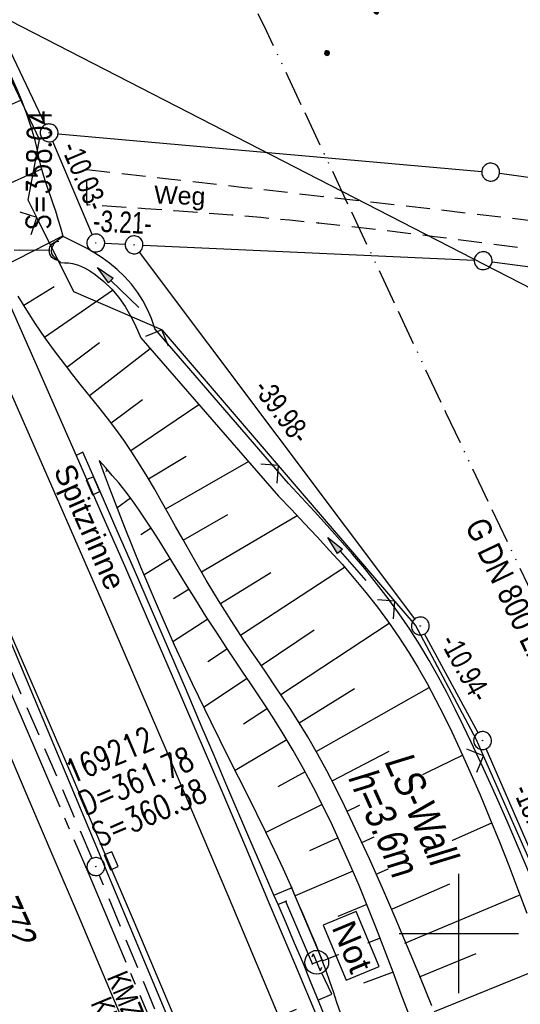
# Model space of a CAD drawing. Extents: x 509202 to 509841, y 456298 to 457260.
# Tile 38 of 56: x 509563 to 509605, y 456694 to 456777. Entities that reach past the tile are written whole.
import ezdxf

# ---------------------------------------------------------------- set-up
doc = ezdxf.new("R2010")
doc.units = 0
doc.header["$LTSCALE"] = 10
doc.header["$MEASUREMENT"] = 0
for name, pattern in [('ACAD_ISO13W100', [36, 12, -3, 12, -3, 0, -3, 0, -3]), ('ACAD_ISO16W100', [73, 15, -6.5, 15, -6.5, 15, -7, 1, -7]), ('ACHSE', [5.5, 4, -0.5, 0.5, -0.5]), ('AUSGEZOGEN', [0]), ('LT00', [0]), ('LT11', [0.3, 0.2, -0.1]), ('LT12', [0.4, 0.3, -0.1]), ('STRICHLINIE2', [0.375, 0.25, -0.125])]:
    doc.linetypes.add(name, pattern=pattern)
doc.layers.get('0').update_dxf_attribs({"linetype": 'LT00'})
for name, color, linetype in [('--EK_FBR', 1, 'LT00'), ('--EK_Haltung', 7, 'STRICHLINIE2'), ('--EK_Haltung-Text', 140, 'LT00'), ('--EK_Schacht-Text', 5, 'LT00'), ('--EL_DFK_AB_L', 21, 'LT00'), ('--EL_DFK_AB_P', 7, 'LT00'), ('--EL_Haltung', 182, 'STRICHLINIE2'), ('--EL_Haltung-Text', 182, 'LT00'), ('-AX-093', 35, 'ACHSE'), ('ABSTAND', 8, 'LT00'), ('BAB-KABEL', 220, 'ACAD_ISO16W100'), ('BAB-NS_SYB', 221, 'Continuous'), ('BAB-NS_TEXT', 221, 'Continuous'), ('DFK_AB_FLNR', 7, 'Continuous'), ('DFK_AB_L', 21, 'LT00'), ('DFK_AB_P', 7, 'LT00'), ('DFK_GZPKT', 250, 'LT00'), ('DFK_KATASTER', 250, 'LT00'), ('DFK_NUTZUNG', 250, 'LT00'), ('DL', 182, 'LT12'), ('FELDWEG_TEXT', 250, 'Continuous'), ('GASLTG', 250, 'ACAD_ISO13W100'), ('GASLTG_TEXT', 250, 'Continuous'), ('LS-WAND_TEXT', 11, 'Continuous'), ('PFEIL', 140, 'AUSGEZOGEN'), ('RINNE_TEXT', 11, 'Continuous'), ('STROM_FREILTG', 80, 'STROMFREILEITUNG'), ('V114_AFBR_BAB', 250, 'LT00'), ('V114_BOESCH', 250, 'LT00'), ('V114_BOSCHUNG', 250, 'LT00'), ('V114_FELDWEG', 250, 'LT11'), ('V114_GEHWEG', 250, 'LT00'), ('V114_GRABEN', 250, 'LT00'), ('V114_H_BORD', 8, 'LT00'), ('V114_KA_PRUF', 182, 'LT00'), ('V114_LD_MARK', 250, 'LT00'), ('V114_RASTER', 250, 'LT00'), ('V114_RINNE', 182, 'LT00'), ('V114_SINKK', 182, 'LT00'), ('V114_UK_DURCH', 182, 'LT00'), ('V114_ZAUN', 40, 'LT00')]:
    doc.layers.add(name, color=color, linetype=linetype)
doc.styles.add('Arial', font='ARIAL.TTF')
doc.styles.add('Beschrift', font='ARIAL.TTF')
doc.styles.add('Haltungsbeschriftung', font='ARIAL.TTF', dxfattribs={"width": 0.75})
doc.styles.add('schachtbeschriftung', font='romans.shx', dxfattribs={"width": 0.75, "height": 2})
doc.styles.get("Standard").update_dxf_attribs({"font": 'ARIAL.TTF'})
doc.styles.add('Strom', font='txt-alt.shx')
doc.styles.add('Versorgungsltg', font='ARIAL.TTF', dxfattribs={"width": 0.8, "height": 2})
doc.linetypes.add('STROMFREILEITUNG', pattern='A,12.7,-5.5,["xx",Strom,S=2.5,R=0,X=-2.6,Y=-0.85],-4.35', length=22.55)

# ---------------------------------------------------------------- blocks, each defined once
blk = doc.blocks.new('SYMB7010')
at = {"color": 0, "linetype": 'ByBlock'}
for points in [[(-0.031408, 0.499213), (-0.093728, 0.49134), (-0.15457, 0.475719), (-0.212975, 0.452595), (-0.268021, 0.422333), (-0.31884, 0.385411), (-0.36463, 0.342411), (-0.40467, 0.29401), (-0.438329, 0.240973), (-0.465074, 0.184136), (-0.484486, 0.124395), (-0.496256, 0.062692), (-0.5002, 0)], [(-0.5002, 0), (-0.496256, -0.062692), (-0.484486, -0.124395), (-0.465075, -0.184136), (-0.438329, -0.240973), (-0.404671, -0.29401), (-0.36463, -0.342411), (-0.31884, -0.385411), (-0.268021, -0.422333), (-0.212975, -0.452595), (-0.154571, -0.475719), (-0.093728, -0.49134), (-0.031408, -0.499213), (0.031408, -0.499213)], [(0.5002, 0), (0.496256, 0.062692), (0.484485, 0.124395), (0.465074, 0.184136), (0.438329, 0.240973), (0.40467, 0.29401), (0.36463, 0.342411), (0.31884, 0.385411), (0.268021, 0.422333), (0.212975, 0.452595), (0.15457, 0.475719), (0.093728, 0.49134), (0.031408, 0.499213), (-0.031408, 0.499213)], [(0.031408, -0.499213), (0.093728, -0.491341), (0.15457, -0.475719), (0.212975, -0.452595), (0.268021, -0.422333), (0.31884, -0.385411), (0.36463, -0.342411), (0.404671, -0.294011), (0.438329, -0.240974), (0.465075, -0.184136), (0.484486, -0.124395), (0.496256, -0.062692), (0.500201, 0)]]:
    blk.add_lwpolyline(points, dxfattribs=at)
blk = doc.blocks.new('SYMB0003')
at = {"color": 0, "linetype": 'ByBlock'}
for p, q in [((-0.015712, 0), (0.010166, 0.012015)), ((0, -0.021257), (-0.015712, 0)), ((0.010166, 0.012015), (0, -0.021257))]:
    blk.add_line(p, q, dxfattribs=at)
for points in [[(-0.031395, 0.499013), (-0.093691, 0.491144), (-0.154509, 0.475528), (-0.21289, 0.452414), (-0.267913, 0.422164), (-0.318712, 0.385257), (-0.364484, 0.342274), (-0.404509, 0.293893), (-0.438154, 0.240877), (-0.464888, 0.184062), (-0.484292, 0.124345), (-0.496058, 0.062667), (-0.5, 0)], [(-0.5, 0), (-0.496058, -0.062667), (-0.484292, -0.124345), (-0.464888, -0.184062), (-0.438154, -0.240877), (-0.404509, -0.293893), (-0.364485, -0.342274), (-0.318712, -0.385257), (-0.267914, -0.422164), (-0.21289, -0.452414), (-0.154509, -0.475529), (-0.093691, -0.491144), (-0.031395, -0.499014), (0.031395, -0.499014)], [(0.5, 0), (0.496057, 0.062667), (0.484292, 0.124345), (0.464888, 0.184062), (0.438153, 0.240877), (0.404509, 0.293893), (0.364484, 0.342274), (0.318712, 0.385257), (0.267913, 0.422164), (0.21289, 0.452414), (0.154509, 0.475528), (0.093691, 0.491144), (0.031395, 0.499013), (-0.031395, 0.499013)], [(0.031395, -0.499014), (0.093691, -0.491144), (0.154509, -0.475529), (0.21289, -0.452414), (0.267914, -0.422164), (0.318712, -0.385257), (0.364485, -0.342274), (0.404509, -0.293893), (0.438154, -0.240877), (0.464889, -0.184062), (0.484292, -0.124345), (0.496058, -0.062667), (0.5, 0)]]:
    blk.add_lwpolyline(points, dxfattribs=at)
blk = doc.blocks.new('Ackerland7')
at = {"layer": 'DFK_NUTZUNG', "color": 0, "linetype": 'ByBlock'}
for p, q in [((-4, 3.928), (-4, 3.67)), ((-3.95, 3.628), (-3.95, 3.97)), ((-3.9, 3.99), (-3.9, 3.607)), ((-3.85, 3.601), (-3.85, 3.997)), ((-3.8, 3.99), (-3.8, 3.607)), ((-3.75, 3.628), (-3.75, 3.97)), ((-3.7, 3.928), (-3.7, 3.67)), ((-3.65, 3.798), (-3.65, 3.8)), ((3.7, 3.929), (3.7, 3.671)), ((3.75, 3.629), (3.75, 3.971)), ((3.8, 3.992), (3.8, 3.608)), ((3.85, 3.602), (3.85, 3.998)), ((3.9, 3.992), (3.9, 3.608)), ((3.95, 3.629), (3.95, 3.971)), ((4, 3.929), (4, 3.671)), ((4.05, 3.799), (4.05, 3.801)), ((-7.85, 0.129), (-7.85, -0.129)), ((-7.8, -0.171), (-7.8, 0.171)), ((-7.75, 0.192), (-7.75, -0.192)), ((-7.7, -0.198), (-7.7, 0.198)), ((-7.65, 0.192), (-7.65, -0.192)), ((-7.6, -0.171), (-7.6, 0.171)), ((-7.55, 0.129), (-7.55, -0.129)), ((-7.5, -0.001), (-7.5, 0.001)), ((-0.15, 0.129), (-0.15, -0.129)), ((-0.1, -0.171), (-0.1, 0.171)), ((-0.05, 0.192), (-0.05, -0.192)), ((0, -0.198), (0, 0.198)), ((0.05, 0.192), (0.05, -0.192)), ((0.1, -0.171), (0.1, 0.171)), ((0.15, 0.129), (0.15, -0.129)), ((0.2, -0.001), (0.2, 0.001)), ((7.55, 0.129), (7.55, -0.129)), ((7.6, -0.171), (7.6, 0.171)), ((7.65, 0.192), (7.65, -0.192)), ((7.7, -0.198), (7.7, 0.198)), ((7.75, 0.192), (7.75, -0.192)), ((7.8, -0.171), (7.8, 0.171)), ((7.85, 0.129), (7.85, -0.129)), ((7.9, -0.001), (7.9, 0.001)), ((-4, -3.671), (-4, -3.929)), ((-3.95, -3.971), (-3.95, -3.629)), ((-3.9, -3.608), (-3.9, -3.992)), ((-3.85, -3.998), (-3.85, -3.602)), ((-3.8, -3.608), (-3.8, -3.992)), ((-3.75, -3.971), (-3.75, -3.629)), ((-3.7, -3.671), (-3.7, -3.929)), ((-3.65, -3.801), (-3.65, -3.799)), ((3.7, -3.671), (3.7, -3.929)), ((3.75, -3.971), (3.75, -3.629)), ((3.8, -3.608), (3.8, -3.992)), ((3.85, -3.998), (3.85, -3.602)), ((3.9, -3.608), (3.9, -3.992)), ((3.95, -3.971), (3.95, -3.629)), ((4, -3.671), (4, -3.929)), ((4.05, -3.801), (4.05, -3.799))]:
    blk.add_line(p, q, dxfattribs=at)
for points in [[(-3.65, 3.799), (-3.67, 3.886), (-3.725, 3.955), (-3.805, 3.994), (-3.894, 3.994), (-3.975, 3.955), (-4.03, 3.886), (-4.05, 3.799), (-4.03, 3.712), (-3.975, 3.642), (-3.894, 3.604), (-3.805, 3.604), (-3.725, 3.642), (-3.67, 3.712), (-3.65, 3.799)], [(4.05, 3.8), (4.03, 3.887), (3.975, 3.956), (3.894, 3.995), (3.805, 3.995), (3.725, 3.956), (3.67, 3.887), (3.65, 3.8), (3.67, 3.713), (3.725, 3.644), (3.805, 3.605), (3.894, 3.605), (3.975, 3.644), (4.03, 3.713), (4.05, 3.8)], [(-7.5, 0), (-7.52, 0.087), (-7.575, 0.156), (-7.655, 0.195), (-7.744, 0.195), (-7.825, 0.156), (-7.88, 0.087), (-7.9, 0)], [(0.2, 0), (0.18, 0.087), (0.125, 0.156), (0.045, 0.195), (-0.044, 0.195), (-0.125, 0.156), (-0.18, 0.087), (-0.2, 0)], [(-0.2, 0), (-0.18, -0.087), (-0.125, -0.156), (-0.044, -0.195), (0.045, -0.195), (0.125, -0.156), (0.18, -0.087), (0.2, 0)], [(7.9, 0), (7.88, 0.087), (7.825, 0.156), (7.744, 0.195), (7.655, 0.195), (7.575, 0.156), (7.52, 0.087), (7.5, 0)], [(7.5, 0), (7.52, -0.087), (7.575, -0.156), (7.655, -0.195), (7.744, -0.195), (7.825, -0.156), (7.88, -0.087), (7.9, 0)], [(-7.9, 0), (-7.88, -0.087), (-7.825, -0.156), (-7.744, -0.195), (-7.655, -0.195), (-7.575, -0.156), (-7.52, -0.087), (-7.5, 0)], [(-3.65, -3.8), (-3.67, -3.713), (-3.725, -3.644), (-3.805, -3.605), (-3.894, -3.605), (-3.975, -3.644), (-4.03, -3.713), (-4.05, -3.8), (-4.03, -3.887), (-3.975, -3.956), (-3.894, -3.995), (-3.805, -3.995), (-3.725, -3.956), (-3.67, -3.887), (-3.65, -3.8)], [(4.05, -3.8), (4.03, -3.713), (3.975, -3.644), (3.894, -3.605), (3.805, -3.605), (3.725, -3.644), (3.67, -3.713), (3.65, -3.8), (3.67, -3.887), (3.725, -3.956), (3.805, -3.995), (3.894, -3.995), (3.975, -3.956), (4.03, -3.887), (4.05, -3.8)]]:
    blk.add_lwpolyline(points, dxfattribs=at)
blk = doc.blocks.new('Pfreil3')
at = {"layer": 'PFEIL'}
blk.add_hatch(color=256, dxfattribs=at).paths.add_polyline_path([(-1.549, 0.273), (-1.549, -0.273), (0, 0)])
for p, q in [((-1.549, 0), (-4.831, 0)), ((-1.549, -0.273), (-1.549, 0.273)), ((-1.549, 0.273), (0, 0)), ((0, 0), (-1.549, -0.273))]:
    blk.add_line(p, q, dxfattribs=at)
blk = doc.blocks.new('SYMB0652')
at = {"color": 0, "linetype": 'ByBlock'}
blk.add_lwpolyline([(-0.15, -0.075), (0.15, -0.075), (0.15, 0.075), (-0.15, 0.075), (-0.15, -0.075)], dxfattribs=at)
blk = doc.blocks.new('SYMB1107')
at = {"color": 0, "linetype": 'ByBlock'}
for points in [[(-0.2, 0), (-0.196157, 0.039018), (-0.184776, 0.076537), (-0.166294, 0.111114), (-0.141421, 0.141421), (-0.111114, 0.166294), (-0.076537, 0.184776), (-0.039018, 0.196157), (0, 0.2)], [(0, 0.2), (0.039018, 0.196157), (0.076537, 0.184776), (0.111114, 0.166294), (0.141421, 0.141421), (0.166294, 0.111114), (0.184776, 0.076537), (0.196157, 0.039018), (0.2, 0)]]:
    blk.add_lwpolyline(points, dxfattribs=at)
blk = doc.blocks.new('SYMB0011')
at = {"color": 0, "linetype": 'ByBlock'}
for p, q in [((0.5, 0), (-0.5, 0)), ((0, 0.5), (0, -0.5))]:
    blk.add_line(p, q, dxfattribs=at)
blk = doc.blocks.new('SYMB0024')
at = {"color": 0, "linetype": 'ByBlock'}
for p, q in [((-0.5, 0.5), (0, 0)), ((0, 0), (0.5, 0.5))]:
    blk.add_line(p, q, dxfattribs=at)
blk = doc.blocks.new('NS-SYMB')
at = {"layer": 'BAB-NS_SYB'}
for p, q in [((0.179, 0.071), (0.25, 0)), ((-0.25, 0), (0.25, 0)), ((-0.25, 0), (-0.179, -0.071))]:
    blk.add_line(p, q, dxfattribs=at)
blk.add_circle((0, 0), 0.325, dxfattribs=at)

msp = doc.modelspace()

# ---------------------------------------------------------------- linework, layer by layer
at = {"layer": '--EK_FBR'}
msp.add_lwpolyline([(509531.675, 456820.182), (509533.81, 456815.558), (509535.943, 456810.932), (509538.176, 456806.085), (509540.407, 456801.236), (509542.635, 456796.386), (509544.857, 456791.533), (509547.073, 456786.678), (509549.68, 456780.94), (509552.277, 456775.197), (509554.864, 456769.45), (509557.442, 456763.699), (509560.945, 456755.845), (509564.432, 456747.983), (509567.901, 456740.113)], dxfattribs=at)
at = {"layer": '--EK_FBR', "color": 2}
for points in [[(509538.899, 456778.066), (509540.989, 456773.459), (509543.075, 456768.85), (509545.154, 456764.239), (509547.227, 456759.624), (509550.698, 456751.846), (509554.146, 456744.058), (509557.57, 456736.259), (509560.12, 456730.409), (509562.657, 456724.554), (509565.183, 456718.694), (509567.699, 456712.83), (509570.235, 456706.895), (509572.761, 456700.956), (509575.276, 456695.012), (509577.779, 456689.063)], [(509534.894, 456777.08), (509536.644, 456773.226), (509538.392, 456769.37), (509540.134, 456765.512), (509541.871, 456761.651), (509543.601, 456757.788), (509545.662, 456753.158), (509547.713, 456748.524), (509549.756, 456743.886), (509551.791, 456739.244), (509553.82, 456734.6), (509556.379, 456728.723), (509558.93, 456722.842), (509561.471, 456716.957), (509564.001, 456711.067), (509566.036, 456706.304), (509568.065, 456701.538), (509570.087, 456696.769), (509572.104, 456691.998)]]:
    msp.add_lwpolyline(points, dxfattribs=at)
at = {"layer": '--EK_Haltung'}
for p, q in [((509565.694, 456757.285), (509525.639, 456757.785)), ((509569.26, 456706.307), (509552.146, 456745.855)), ((509584.507, 456669.391), (509569.844, 456704.925))]:
    msp.add_line(p, q, dxfattribs=at)
at = {"layer": '--EL_DFK_AB_L'}
for p, q in [((509492.554, 456920.082), (509565.317, 456767.836)), ((509565.933, 456766.469), (509569.258, 456758.61)), ((509572.011, 456757.804), (509570.3, 456757.885)), ((509596.32, 456726.398), (509573.211, 456757.169)), ((509601.632, 456716.849), (509597.128, 456725.141)), ((509609.182, 456699.627), (509602.289, 456715.502))]:
    msp.add_line(p, q, dxfattribs=at)
at = {"layer": '--EL_Haltung'}
for p, q in [((509565.694, 456757.285), (509525.639, 456757.785)), ((509569.26, 456706.307), (509552.146, 456745.855)), ((509584.507, 456669.391), (509569.844, 456704.925))]:
    msp.add_line(p, q, dxfattribs=at)
at = {"layer": '-AX-093', "ltscale": 0.2}
msp.add_lwpolyline([(509467.583, 456923.303), (509473.856, 456910.606), (509480.099, 456897.895), (509486.311, 456885.168), (509492.49, 456872.425), (509498.633, 456859.665), (509504.74, 456846.887), (509510.808, 456834.091), (509516.836, 456821.276), (509522.821, 456808.441), (509528.763, 456795.586), (509534.658, 456782.709), (509540.506, 456769.811), (509546.304, 456756.89), (509552.051, 456743.947), (509557.744, 456730.98), (509563.382, 456717.989), (509568.963, 456704.973), (509574.485, 456691.932)], dxfattribs=at)
at = {"layer": 'BAB-KABEL', "ltscale": 0.03, "flags": 128}
msp.add_lwpolyline([(509556.181, 456680.724), (509589.356, 456694.93), (509588.513, 456696.686)], dxfattribs=at)
at = {"layer": 'DFK_AB_L'}
for p, q in [((509492.554, 456920.082), (509565.317, 456767.836)), ((509565.933, 456766.469), (509569.258, 456758.61)), ((509572.011, 456757.804), (509570.3, 456757.885)), ((509596.32, 456726.398), (509573.211, 456757.169)), ((509601.632, 456716.849), (509597.128, 456725.141)), ((509609.182, 456699.627), (509602.289, 456715.502))]:
    msp.add_line(p, q, dxfattribs=at)
at = {"layer": 'DFK_KATASTER'}
for p, q in [((509566.387, 456767.094), (509601.923, 456763.936)), ((509603.414, 456763.77), (509635.287, 456759.568)), ((509573.509, 456757.735), (509601.291, 456756.473)), ((509602.784, 456756.343), (509634.437, 456752.207))]:
    msp.add_line(p, q, dxfattribs=at)
at = {"layer": 'DL'}
msp.add_line((509565.694, 456757.285), (509525.639, 456757.785), dxfattribs=at)
at = {"layer": 'GASLTG', "ltscale": 0.025, "flags": 128}
msp.add_lwpolyline([(509829.047, 456410.084), (509807.296, 456412.051), (509789.981, 456413.809), (509774.817, 456419.168), (509766.389, 456422.227), (509738.904, 456433.052), (509727.441, 456437.394), (509716.402, 456441.379), (509714.46, 456442.486), (509712.52, 456444.057), (509711.688, 456445.166), (509710.391, 456447.29), (509710.115, 456447.844), (509707.433, 456463.198), (509703.174, 456486.624), (509700.03, 456503.74), (509695.303, 456517.63), (509660.737, 456605.493), (509644.63, 456646.79), (509625.111, 456688.097), (509611.582, 456717.091), (509598.909, 456743.712), (509583.862, 456775.735), (509577.776, 456788.271), (509575.75, 456792.151), (509573.385, 456796.116), (509571.865, 456798.393), (509568.656, 456802.781), (509566.124, 456805.311), (509562.015, 456810.494), (509557.857, 456814.293), (509554.886, 456815.362), (509551.677, 456816.192), (509546.329, 456814.886), (509541.696, 456813.106), (509537.061, 456811.444), (509532.545, 456809.662), (509521.115, 456805.728), (509506.618, 456800.504), (509498.773, 456797.654), (509491.406, 456795.042), (509485.35, 456793.313), (509463.967, 456803.445), (509456.342, 456807.105), (509424.837, 456821.897), (509379.512, 456843.533), (509347.481, 456858.136), (509325.984, 456868.704), (509323.617, 456869.851)], dxfattribs=at)
at = {"layer": 'STROM_FREILTG', "ltscale": 0.05, "flags": 128}
msp.add_lwpolyline([(509307.836, 456905.155), (509434.887, 456842.13), (509714.671, 456698.284)], dxfattribs=at)
at = {"layer": 'V114_AFBR_BAB'}
msp.add_lwpolyline([(509531.675, 456820.182), (509533.81, 456815.558), (509535.943, 456810.932), (509538.176, 456806.085), (509540.407, 456801.236), (509542.635, 456796.386), (509544.857, 456791.533), (509547.073, 456786.678), (509549.68, 456780.94), (509552.277, 456775.197), (509554.864, 456769.45), (509557.442, 456763.699), (509560.945, 456755.845), (509564.432, 456747.983), (509567.901, 456740.113)], dxfattribs=at)
at = {"layer": 'V114_AFBR_BAB', "color": 0}
for points in [[(509538.899, 456778.066), (509540.989, 456773.459), (509543.075, 456768.85), (509545.154, 456764.239), (509547.227, 456759.624), (509550.698, 456751.846), (509554.146, 456744.058), (509557.57, 456736.259), (509560.12, 456730.409), (509562.657, 456724.554), (509565.183, 456718.694), (509567.699, 456712.83), (509570.235, 456706.895), (509572.761, 456700.956), (509575.276, 456695.012), (509577.779, 456689.063)], [(509534.894, 456777.08), (509536.644, 456773.226), (509538.392, 456769.37), (509540.134, 456765.512), (509541.871, 456761.651), (509543.601, 456757.788), (509545.662, 456753.158), (509547.713, 456748.524), (509549.756, 456743.886), (509551.791, 456739.244), (509553.82, 456734.6), (509556.379, 456728.723), (509558.93, 456722.842), (509561.471, 456716.957), (509564.001, 456711.067), (509566.036, 456706.304), (509568.065, 456701.538), (509570.087, 456696.769), (509572.104, 456691.998)]]:
    msp.add_lwpolyline(points, dxfattribs=at)
at = {"layer": 'V114_BOESCH'}
for points in [[(509566.811, 456758.477), (509566.614, 456759.19), (509566.409, 456759.9), (509566.189, 456760.605), (509565.983, 456761.207), (509565.769, 456761.805), (509565.554, 456762.404), (509565.348, 456763.005), (509565.16, 456763.612), (509565.003, 456764.191), (509564.862, 456764.775), (509564.729, 456765.36), (509564.595, 456765.946), (509564.454, 456766.528), (509564.141, 456767.636), (509563.778, 456768.727), (509563.37, 456769.804), (509562.925, 456770.868), (509562.449, 456771.922), (509561.95, 456772.968), (509561.434, 456774.01), (509560.908, 456775.048), (509560.379, 456776.085), (509559.853, 456777.124)], [(509597.725, 456693.935), (509596.716, 456696.413), (509595.691, 456698.885), (509594.647, 456701.35), (509593.583, 456703.807), (509592.494, 456706.256), (509591.814, 456707.75), (509591.121, 456709.237), (509590.411, 456710.716), (509589.68, 456712.184), (509588.925, 456713.639), (509588.142, 456715.077), (509587.328, 456716.497), (509586.479, 456717.896), (509585.858, 456718.869), (509585.223, 456719.833), (509584.576, 456720.791), (509583.924, 456721.745), (509583.27, 456722.698), (509582.619, 456723.653), (509581.975, 456724.612), (509580.895, 456726.271), (509579.845, 456727.95), (509578.821, 456729.645), (509577.821, 456731.355), (509576.84, 456733.079), (509576.249, 456734.136), (509575.659, 456735.195), (509575.067, 456736.251), (509574.466, 456737.302), (509573.853, 456738.345), (509573.223, 456739.375), (509572.572, 456740.391), (509571.894, 456741.388), (509571.218, 456742.323), (509570.52, 456743.243), (509569.807, 456744.153), (509569.084, 456745.056), (509568.357, 456745.958), (509567.634, 456746.863), (509566.92, 456747.776), (509566.089, 456748.878), (509565.284, 456749.998), (509564.506, 456751.136), (509563.759, 456752.293), (509563.045, 456753.47)], [(509595.857, 456693.097), (509595.174, 456694.927), (509594.488, 456696.757), (509593.794, 456698.583), (509593.089, 456700.406), (509592.368, 456702.222), (509591.627, 456704.03), (509590.861, 456705.829), (509590.14, 456707.455), (509589.394, 456709.069), (509588.619, 456710.67), (509587.814, 456712.255), (509586.976, 456713.823), (509586.103, 456715.369), (509585.192, 456716.894), (509584.552, 456717.915), (509583.898, 456718.927), (509583.233, 456719.933), (509582.562, 456720.934), (509581.887, 456721.933), (509581.213, 456722.933), (509580.544, 456723.935), (509579.662, 456725.281), (509578.793, 456726.635), (509577.933, 456727.995), (509577.081, 456729.361), (509576.232, 456730.73), (509575.386, 456732.102), (509574.852, 456732.967), (509574.312, 456733.828), (509573.761, 456734.682), (509573.195, 456735.524), (509572.609, 456736.351), (509571.997, 456737.158), (509571.474, 456737.803), (509570.937, 456738.436), (509570.388, 456739.061), (509569.835, 456739.682)], [(509569.835, 456739.682), (509570.252, 456738.545), (509570.673, 456737.41), (509571.952, 456734.077), (509573.291, 456730.766), (509574.686, 456727.478), (509576.135, 456724.214), (509577.636, 456720.972), (509579.188, 456717.754), (509579.951, 456716.213), (509580.722, 456714.676), (509581.495, 456713.14), (509582.267, 456711.604), (509583.033, 456710.066), (509583.79, 456708.523), (509584.533, 456706.974), (509585.258, 456705.417), (509585.961, 456703.85), (509586.423, 456702.783), (509586.879, 456701.713), (509587.332, 456700.642), (509587.635, 456699.926), (509587.937, 456699.21), (509588.231, 456698.491), (509588.516, 456697.768), (509588.84, 456696.896), (509589.149, 456696.018), (509589.449, 456695.137), (509589.743, 456694.253), (509590.037, 456693.37)]]:
    msp.add_lwpolyline(points, dxfattribs=at)
at = {"layer": 'V114_BOSCHUNG'}
for p, q in [((509556.68, 456767.003), (509563.319, 456769.928)), ((509559.084, 456761.493), (509565.018, 456764.135)), ((509561.701, 456755.919), (509566.795, 456758.535)), ((509563.506, 456752.702), (509566.061, 456754.268)), ((509565.258, 456750.035), (509570.948, 456753.98)), ((509567.129, 456747.506), (509569.849, 456749.572)), ((509569.028, 456745.126), (509574.098, 456749.085)), ((509570.836, 456742.832), (509573.478, 456744.798)), ((509572.478, 456740.532), (509578.202, 456744.371)), ((509573.98, 456738.132), (509577.137, 456740.051)), ((509575.425, 456735.614), (509582.361, 456739.595)), ((509570.54, 456738.889), (509570.384, 456738.751)), ((509572.475, 456736.532), (509571.329, 456735.679)), ((509576.887, 456732.995), (509580.63, 456735.14)), ((509578.411, 456730.34), (509586.431, 456735.074)), ((509574.196, 456734.009), (509573.317, 456733.433)), ((509575.794, 456731.44), (509573.584, 456730.062)), ((509580.016, 456727.673), (509584.235, 456730.294)), ((509581.695, 456725.037), (509590.402, 456730.742)), ((509577.372, 456728.892), (509576.074, 456728.082)), ((509578.959, 456726.374), (509576.015, 456724.48)), ((509585.07, 456720.061), (509594.148, 456726.047)), ((509583.409, 456722.497), (509587.854, 456725.488)), ((509580.583, 456723.876), (509578.935, 456722.795)), ((509582.251, 456721.394), (509578.596, 456718.968)), ((509586.611, 456717.683), (509591.257, 456720.549)), ((509588.03, 456715.276), (509597.509, 456720.645)), ((509583.938, 456718.866), (509581.926, 456717.577)), ((509585.578, 456716.258), (509581.23, 456713.666)), ((509589.363, 456712.803), (509594.167, 456715.307)), ((509590.634, 456710.256), (509600.317, 456714.958)), ((509587.116, 456713.565), (509584.824, 456712.319)), ((509588.548, 456710.813), (509583.813, 456708.476)), ((509591.868, 456707.633), (509596.719, 456709.877)), ((509593.07, 456704.968), (509602.757, 456709.281)), ((509589.877, 456708.032), (509587.47, 456706.937)), ((509591.118, 456705.233), (509586.261, 456703.161)), ((509594.423, 456702.086), (509599.242, 456704.176)), ((509595.478, 456699.185), (509605.057, 456703.23)), ((509592.286, 456702.425), (509589.852, 456701.432)), ((509593.4, 456699.607), (509588.545, 456697.691)), ((509596.709, 456696.372), (509601.465, 456698.34)), ((509597.946, 456693.466), (509607.436, 456697.308)), ((509594.481, 456696.775), (509592.006, 456695.832))]:
    msp.add_line(p, q, dxfattribs=at)
at = {"layer": 'V114_FELDWEG', "flags": 128}
for points in [[(509568.835, 456761.127), (509568.813, 456761.851), (509568.798, 456762.575), (509568.794, 456763.32), (509568.797, 456764.066)], [(509694.793, 456742.754), (509694.092, 456742.936), (509690.823, 456743.772), (509687.551, 456744.599), (509684.277, 456745.42), (509681.002, 456746.235), (509678.121, 456746.948), (509675.239, 456747.656), (509672.355, 456748.355), (509669.468, 456749.044), (509666.578, 456749.719), (509663.685, 456750.377), (509660.788, 456751.016), (509657.886, 456751.634), (509654.486, 456752.326), (509651.08, 456752.987), (509647.668, 456753.619), (509644.251, 456754.226), (509640.83, 456754.809), (509637.406, 456755.372), (509633.978, 456755.917), (509628.108, 456756.813), (509622.232, 456757.664), (509616.35, 456758.472), (509610.463, 456759.238), (509607.344, 456759.627), (509604.223, 456760.005), (509601.101, 456760.376), (509597.979, 456760.74), (509594.856, 456761.099), (509591.733, 456761.455), (509588.609, 456761.81), (509582.005, 456762.561), (509575.401, 456763.313), (509568.797, 456764.066)], [(509696.099, 456739.834), (509693.407, 456740.55), (509690.077, 456741.425), (509686.745, 456742.289), (509683.409, 456743.138), (509680.069, 456743.972), (509676.342, 456744.881), (509672.609, 456745.768), (509668.872, 456746.636), (509665.129, 456747.485), (509661.383, 456748.317), (509657.633, 456749.134), (509654.642, 456749.774), (509651.649, 456750.401), (509648.652, 456751.014), (509645.652, 456751.608), (509642.649, 456752.18), (509639.641, 456752.729), (509636.629, 456753.249), (509633.612, 456753.739), (509631.268, 456754.097), (509628.922, 456754.437), (509626.574, 456754.762), (509624.223, 456755.075), (509621.871, 456755.379), (509619.518, 456755.677), (509617.165, 456755.971), (509614.811, 456756.264), (509612.457, 456756.558), (509610.104, 456756.858), (509607.674, 456757.174), (509605.244, 456757.495), (509602.815, 456757.817), (509600.385, 456758.138), (509597.955, 456758.453), (509595.525, 456758.759), (509593.093, 456759.054), (509590.659, 456759.333), (509588.224, 456759.594), (509585.805, 456759.832), (509583.385, 456760.052), (509580.962, 456760.256), (509578.538, 456760.446), (509576.114, 456760.626), (509573.688, 456760.797), (509571.262, 456760.963), (509568.835, 456761.127)]]:
    msp.add_lwpolyline(points, dxfattribs=at)
at = {"layer": 'V114_GEHWEG'}
msp.add_lwpolyline([(509584.496, 456703.228), (509585.966, 456703.837), (509588.523, 456697.764), (509587.725, 456697.448), (509585.501, 456702.7), (509584.847, 456702.432)], dxfattribs=at)
at = {"layer": 'V114_GRABEN'}
for points in [[(509566.587, 456756.288), (509566.366, 456756.464), (509566.163, 456756.643), (509565.994, 456756.831), (509565.876, 456757.031), (509565.827, 456757.247), (509565.862, 456757.493), (509565.97, 456757.738), (509566.128, 456757.962), (509566.337, 456758.164), (509566.568, 456758.329), (509566.811, 456758.477)], [(509605.957, 456704.96), (509605.01, 456707.192), (509604.049, 456709.419), (509603.07, 456711.64), (509602.068, 456713.853), (509601.042, 456716.057), (509600.375, 456717.449), (509599.693, 456718.834), (509598.991, 456720.207), (509598.264, 456721.566), (509597.509, 456722.907), (509596.721, 456724.227), (509595.897, 456725.521), (509595.003, 456726.831), (509594.069, 456728.114), (509593.1, 456729.372), (509592.101, 456730.609), (509591.075, 456731.828), (509590.028, 456733.032), (509588.963, 456734.223), (509587.884, 456735.405), (509586.797, 456736.581), (509585.706, 456737.754), (509574.503, 456750.738), (509574.369, 456751.164), (509574.225, 456751.587), (509573.901, 456752.358), (509573.507, 456753.1), (509573.049, 456753.81), (509572.533, 456754.483), (509571.967, 456755.115), (509571.356, 456755.702), (509570.707, 456756.24), (509570.097, 456756.679), (509569.465, 456757.082), (509568.816, 456757.456), (509568.155, 456757.808), (509567.485, 456758.146), (509566.811, 456758.477)], [(509566.587, 456756.288), (509566.928, 456756.274), (509567.266, 456756.249), (509567.599, 456756.2), (509568.107, 456756.058), (509568.595, 456755.846), (509569.064, 456755.579), (509569.512, 456755.273), (509570.23, 456754.692), (509570.885, 456754.049), (509571.478, 456753.353), (509572.006, 456752.609), (509572.469, 456751.826), (509572.774, 456751.219), (509573.054, 456750.601), (509573.322, 456749.976), (509584.882, 456736.7), (509585.963, 456735.567), (509587.04, 456734.431), (509588.108, 456733.289), (509589.163, 456732.137), (509590.2, 456730.973), (509591.216, 456729.794), (509592.206, 456728.595), (509593.165, 456727.375), (509594.089, 456726.13), (509594.974, 456724.858), (509595.796, 456723.588), (509596.58, 456722.292), (509597.33, 456720.974), (509598.048, 456719.635), (509598.739, 456718.281), (509599.406, 456716.913), (509600.052, 456715.536), (509600.931, 456713.587), (509601.78, 456711.628), (509602.603, 456709.658), (509603.402, 456707.681), (509604.183, 456705.696), (509604.948, 456703.705), (509605.702, 456701.711)]]:
    msp.add_lwpolyline(points, dxfattribs=at)
at = {"layer": 'V114_H_BORD'}
msp.add_lwpolyline([(509406.478, 457048.481), (509426.141, 457010.035), (509460.264, 456942.393), (509493.338, 456875.065), (509525.988, 456805.989), (509557.465, 456736.195), (509597.61, 456640.277), (509625.076, 456568.224), (509649.463, 456497.804), (509671.917, 456426.436), (509692.109, 456354.34), (509693.371, 456349.438)], dxfattribs=at)
at = {"layer": 'V114_LD_MARK'}
msp.add_lwpolyline([(509477.916, 456925.217), (509483.167, 456914.534), (509488.398, 456903.842), (509493.608, 456893.138), (509498.796, 456882.425), (509503.96, 456871.7), (509509.102, 456860.964), (509514.219, 456850.216), (509519.312, 456839.457), (509524.379, 456828.686), (509529.419, 456817.903), (509534.434, 456807.107), (509539.42, 456796.299), (509544.378, 456785.478), (509546.95, 456779.836), (509549.512, 456774.189), (509552.065, 456768.539), (509554.608, 456762.884), (509559.906, 456751.005), (509565.154, 456739.104), (509570.352, 456727.18), (509575.499, 456715.235), (509580.595, 456703.268), (509585.64, 456691.279)], dxfattribs=at)
at = {"layer": 'V114_RASTER'}
for p, q in [((509600, 456695), (509600, 456705)), ((509595, 456700), (509605, 456700))]:
    msp.add_line(p, q, dxfattribs=at)
at = {"layer": 'V114_RINNE'}
msp.add_lwpolyline([(509588.889, 456692.718), (509588.228, 456694.343), (509587.567, 456695.967), (509586.901, 456697.589), (509586.228, 456699.208), (509585.544, 456700.823), (509584.847, 456702.432), (509584.496, 456703.228), (509583.475, 456705.56), (509582.466, 456707.897), (509581.465, 456710.238), (509580.469, 456712.581), (509579.475, 456714.925), (509578.48, 456717.268), (509577.067, 456720.575), (509575.645, 456723.879), (509574.218, 456727.18), (509572.784, 456730.478), (509571.347, 456733.775), (509569.907, 456737.071), (509568.466, 456740.366), (509567.901, 456740.113), (509569.926, 456735.496), (509571.945, 456730.876), (509573.955, 456726.253), (509575.957, 456721.625), (509577.949, 456716.994), (509580.028, 456712.132), (509582.096, 456707.265), (509584.154, 456702.394), (509586.205, 456697.52), (509588.247, 456692.642)], dxfattribs=at)
at = {"layer": 'V114_ZAUN'}
for p, q in [((509594.644, 456727.888), (509584.878, 456739.273)), ((509608.111, 456701.194), (509602.057, 456714.918))]:
    msp.add_line(p, q, dxfattribs=at)
for points in [[(509564.606, 456760.055), (509563.879, 456761.51), (509564.822, 456766.607), (509561.297, 456773.999)], [(509575.099, 456750.641), (509567.71, 456753.838), (509564.606, 456760.055)], [(509584.878, 456739.273), (509575.144, 456750.622), (509575.099, 456750.641)], [(509602.057, 456714.918), (509601.468, 456716.253), (509596.375, 456725.869), (509594.644, 456727.888)]]:
    msp.add_lwpolyline(points, dxfattribs=at)

# ---------------------------------------------------------------- block references
at = {"layer": '--EL_DFK_AB_P', "xscale": 1.500000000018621, "yscale": 1.5, "zscale": 1.5, "rotation": 264.7377099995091}
for p in [(509565.64, 456767.16), (509569.55, 456757.92), (509572.76, 456757.77), (509596.77, 456725.799), (509601.99, 456716.189)]:
    msp.add_blockref('SYMB0003', p, dxfattribs=at)
at = {"layer": 'BAB-NS_SYB', "xscale": 3.075000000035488, "yscale": 3.07500000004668, "zscale": 3.075, "rotation": 292.6156835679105}
msp.add_blockref('NS-SYMB', (509588.08, 456697.587), dxfattribs=at)
at = {"layer": 'DFK_AB_P', "xscale": 1.500000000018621, "yscale": 1.5, "zscale": 1.5, "rotation": 264.7377099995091}
for p in [(509565.64, 456767.16), (509569.55, 456757.92), (509572.76, 456757.77), (509596.77, 456725.799), (509601.99, 456716.189)]:
    msp.add_blockref('SYMB0003', p, dxfattribs=at)
at = {"layer": 'DFK_GZPKT', "xscale": 1.500000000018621, "yscale": 1.5, "zscale": 1.5, "rotation": 264.7377099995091}
for p in [(509602.67, 456763.869), (509602.04, 456756.44)]:
    msp.add_blockref('SYMB7010', p, dxfattribs=at)
at = {"layer": 'DFK_NUTZUNG', "rotation": 264.7376999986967}
msp.add_blockref('Ackerland7', (509589.65, 456781.524), dxfattribs=at)
at = {"layer": 'PFEIL'}
for p, rotation in [((509569.705, 456755.867), 135.8971822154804), ((509589.015, 456733.235), 131.2871281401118)]:
    msp.add_blockref('Pfreil3', p, dxfattribs=dict(at, rotation=rotation))
at = {"layer": 'V114_FELDWEG', "xscale": 0.1000000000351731, "yscale": 0.09999999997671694, "zscale": 0.1, "rotation": 294.0840000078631}
for p in [(509568.797, 456764.066), (509568.798, 456762.575), (509588.609, 456761.81), (509568.835, 456761.127), (509588.224, 456759.594)]:
    msp.add_blockref('SYMB0011', p, dxfattribs=at)
at = {"layer": 'V114_GEHWEG', "xscale": 0.1000000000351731, "yscale": 0.09999999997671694, "zscale": 0.1, "rotation": 294.0840000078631}
for p in [(509585.966, 456703.837), (509585.501, 456702.7), (509588.523, 456697.764), (509587.725, 456697.448)]:
    msp.add_blockref('SYMB0011', p, dxfattribs=at)
at = {"layer": 'V114_KA_PRUF', "xscale": 1.499999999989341, "yscale": 1.5, "zscale": 1.5, "rotation": 294.0840000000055}
msp.add_blockref('SYMB0003', (509569.558, 456705.619), dxfattribs=at)
at = {"layer": 'V114_SINKK', "zscale": 4.5}
for p, xscale, yscale, rotation in [((509569.316, 456737.564), 4.500000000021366, 4.499999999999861, 293.5984526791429), ((509570.839, 456706.111), 4.500000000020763, 4.499999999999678, 293.0403118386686)]:
    msp.add_blockref('SYMB0652', p, dxfattribs=dict(at, xscale=xscale, yscale=yscale, rotation=rotation))
at = {"layer": 'V114_UK_DURCH', "xscale": 3.999999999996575, "yscale": 3.999999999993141, "zscale": 4, "rotation": 89.27837207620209}
msp.add_blockref('SYMB1107', (509566.444, 456757.276), dxfattribs=at)
at = {"layer": 'V114_ZAUN', "yscale": 2.099999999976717, "zscale": 2.1}
for p, xscale, rotation in [((509564.606, 456760.055), 2.100000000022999, 116.5361800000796), ((509575.099, 456750.641), 2.099999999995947, 156.6079699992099), ((509584.878, 456739.273), 2.100000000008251, 130.6197800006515), ((509594.644, 456727.888), 2.100000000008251, 130.6197800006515), ((509602.057, 456714.918), 2.099999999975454, 113.8007399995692)]:
    msp.add_blockref('SYMB0024', p, dxfattribs=dict(at, xscale=xscale, rotation=rotation))

# ---------------------------------------------------------------- texts
at = {"layer": '--EK_Haltung-Text', "style": 'Haltungsbeschriftung', "width": 0.75}
msp.add_text('KMZR DN 250', height=1.8, rotation=-67.57699, dxfattribs=at).set_placement((509569.096, 456694.173))
at = {"layer": '--EK_Schacht-Text', "style": 'schachtbeschriftung', "width": 0.75}
for s, rotation, p in [('S=358.04', -270.71405, (509565.716, 456759.035)), ('169212', 23.40058, (509567.542, 456712.534)), ('D=361.78', 23.40058, (509568.686, 456709.891)), ('S=360.38', 23.40058, (509569.829, 456707.248))]:
    msp.add_text(s, height=2, rotation=rotation, dxfattribs=at).set_placement(p)
at = {"layer": '--EL_Haltung-Text', "style": 'Haltungsbeschriftung', "width": 0.75}
msp.add_text('KMZR DN 250', height=1.8, rotation=-67.57699, dxfattribs=at).set_placement((509570.455, 456696.35))
at = {"layer": 'ABSTAND', "width": 0.75}
for s, rotation, p in [(' -10.03-', -67.06268, (509566.393, 456766.45)), (' -3.21-', -2.67705, (509568.761, 456758.918)), (' -39.98-', -53.09235, (509582.377, 456746.104)), (' -10.94-', -61.48882, (509598.119, 456724.966)), (' -18.81-', -66.53072, (509604.269, 456712.531))]:
    msp.add_text(s, height=1.8, rotation=rotation, dxfattribs=at).set_placement(p)
at = {"layer": 'DFK_AB_FLNR', "oblique": 13.754, "width": 0.75}
msp.add_text('%%U772', height=2.5, rotation=294.084, dxfattribs=at).set_placement((509560.468, 456702.836))
at = {"layer": 'FELDWEG_TEXT', "insert": (509574.395, 456760.8), "char_height": 1.5, "attachment_point": 7, "rotation": 357.74744, "style": 'Beschrift'}
msp.add_mtext('Weg', dxfattribs=at)
at = {"layer": 'GASLTG_TEXT', "insert": (509609.704, 456721.036), "char_height": 2, "attachment_point": 5, "rotation": 295.48666, "style": 'Versorgungsltg'}
msp.add_mtext('{\\fArial|b0|i0|c238|p34;MEGAL GmbH}\\PG DN 800 LNr.52 + Steuerkabel', dxfattribs=at)
at = {"layer": 'RINNE_TEXT', "insert": (509567.637, 456739.593), "char_height": 1.8, "attachment_point": 1, "rotation": 293.59846, "style": 'Arial'}
msp.add_mtext('Spitzrinne', dxfattribs=at)

# ---------------------------------------------------------------- next in the draw order: texts
at = {"layer": 'BAB-NS_SYB', "insert": (509589.282, 456700.509), "char_height": 2, "attachment_point": 7, "rotation": 292.61568, "style": 'Beschrift', "bg_fill": 3, "box_fill_scale": 1.15, "bg_fill_color": 256, "bg_fill_transparency": 3932247}
msp.add_mtext('Not', dxfattribs=at)

# ---------------------------------------------------------------- next in the draw order: linework, layer by layer
at = {"layer": 'BAB-NS_TEXT', "linetype": 'Continuous', "flags": 128}
msp.add_lwpolyline([(509588.619, 456700.693), (509590.537, 456696.088), (509593.307, 456697.242), (509591.389, 456701.847)], close=True, dxfattribs=at)

# ---------------------------------------------------------------- next in the draw order: texts
at = {"layer": 'LS-WAND_TEXT', "insert": (509590.629, 456713.094), "char_height": 2.5, "attachment_point": 7, "rotation": 294.084, "line_spacing_factor": 0.8, "style": 'Beschrift', "bg_fill": 3, "box_fill_scale": 1, "bg_fill_color": 256, "bg_fill_transparency": 7190816}
msp.add_mtext('{\\Q7;\\W0.8;LS-Wall\\Ph=3.6m}', dxfattribs=at)

doc.saveas('drawing.dxf')
